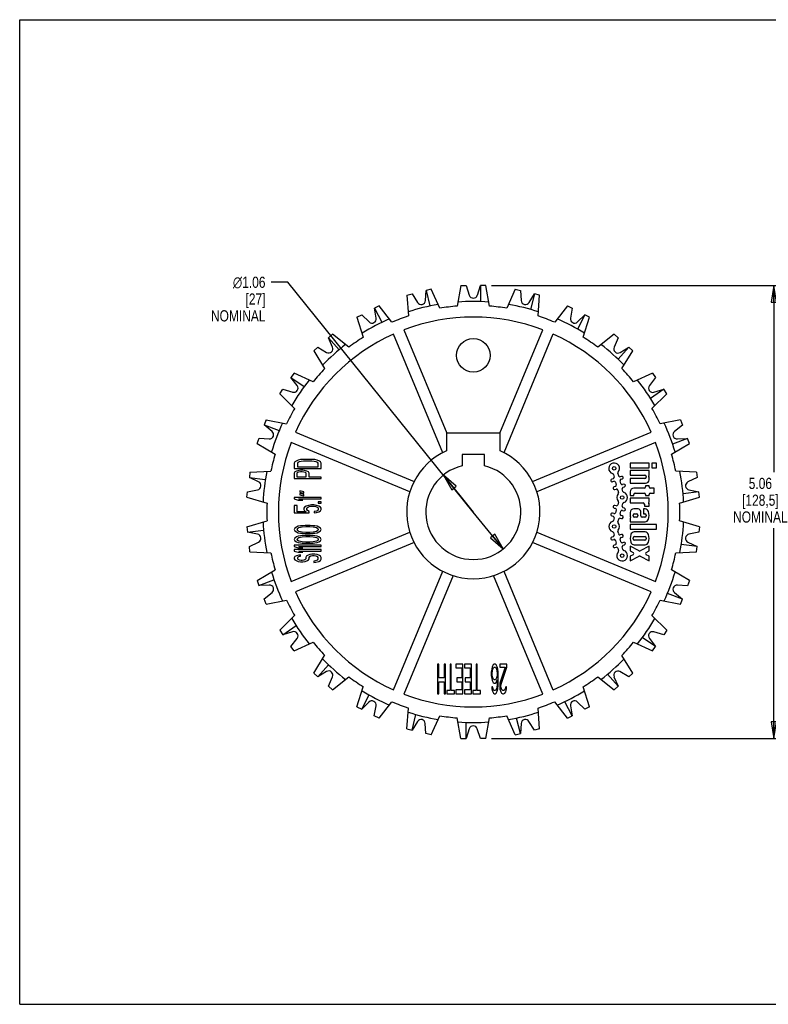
# Model space of a CAD drawing. Header units: inches. Extents: x 0 to 17, y 0 to 11.
# Tile 1 of 2: x 0 to 8.4, y 0 to 11. Entities that reach past the tile are written whole.
import ezdxf

# ---------------------------------------------------------------- set-up
doc = ezdxf.new("R2010")
doc.units = ezdxf.units.IN
doc.header["$LTSCALE"] = 0.935
doc.header["$MEASUREMENT"] = 0
doc.layers.get('0').update_dxf_attribs({"linetype": 'CONTINUOUS'})
for name, color, linetype in [('ALL_FEATURES', 7, 'CONTINUOUS'), ('BORE_TEXT', 7, 'CONTINUOUS'), ('FPOCKETS', 7, 'CONTINUOUS'), ('TOOTH', 7, 'CONTINUOUS')]:
    doc.layers.add(name, color=color, linetype=linetype)
doc.styles.get("Standard").update_dxf_attribs({"font": 'txt', "width": 0.8})
doc.styles.add('TEXTSTYLE_1', font='gdt', dxfattribs={"width": 0.8})
doc.dimstyles.new('DIMSTYLE_1', dxfattribs={"dimtxt": 0.125, "dimasz": 0.1875, "dimexe": 0.18, "dimexo": 0.0625, "dimgap": 0.09, "dimtad": 0, "dimtih": 1, "dimtoh": 1, "dimzin": 4, "dimdsep": 46, "dimtxsty": 'STANDARD', "dimblk": 'CLOSED', "dimblk1": 'CLOSED', "dimblk2": 'CLOSED', "dimcen": 0.09, "dimadec": 0, "dimazin": 0, "dimtp": 0.01, "dimtm": 0.01, "dimtfac": 1, "dimtofl": 0, "dimtmove": 0, "dimatfit": 3, "dimldrblk": 'CLOSED', "dimfxl": 1, "dimtolj": 1, "dimtzin": 4, "dimarcsym": 0})
doc.dimstyles.new('DIMSTYLE_2', dxfattribs={"dimtxt": 0.125, "dimasz": 0.1875, "dimexe": 0.18, "dimexo": 0.0625, "dimgap": 0.09, "dimtad": 0, "dimtih": 1, "dimtoh": 1, "dimzin": 4, "dimdsep": 46, "dimtxsty": 'STANDARD', "dimblk": 'CLOSED', "dimblk1": 'CLOSED', "dimblk2": 'CLOSED', "dimcen": 0.09, "dimadec": 0, "dimazin": 0, "dimtp": 0.01, "dimtm": 0.01, "dimtfac": 1, "dimtofl": 0, "dimtmove": 0, "dimatfit": 3, "dimldrblk": 'CLOSED', "dimfxl": 1, "dimtolj": 1, "dimtzin": 4, "dimarcsym": 0})

# ---------------------------------------------------------------- blocks, each defined once
blk = doc.blocks.new('_CLOSED')
at = {"color": 0, "linetype": 'BYBLOCK'}
for p, q in [((0, 0), (-1, 0.167)), ((-1, 0.167), (-1, -0.167)), ((-1, -0.167), (0, 0)), ((-1, 0), (0, 0))]:
    blk.add_line(p, q, dxfattribs=at)
blk = doc.blocks.new('*D0')
at = {"color": 3, "linetype": 'CONTINUOUS'}
for p, q in [((5.27, 8.03), (8.55, 8.03)), ((8.425, 8.03), (8.425, 5.944)), ((8.425, 2.97), (8.425, 5.319)), ((5.27, 2.97), (8.55, 2.97))]:
    blk.add_line(p, q, dxfattribs=at)
at = {"color": 3, "linetype": 'CONTINUOUS', "xscale": 0.1875, "yscale": 0.1875, "zscale": 0.1875}
for p, rotation in [((8.425, 8.03), 90), ((8.425, 2.97), 270)]:
    blk.add_blockref('_CLOSED', p, dxfattribs=dict(at, rotation=rotation))
at = {"color": 3, "linetype": 'CONTINUOUS', "insert": (8.275, 5.882), "char_height": 0.125, "width": 0.7, "attachment_point": 2, "line_spacing_factor": 0.9}
blk.add_mtext('5.06\\P[128,5]\\PNOMINAL', dxfattribs=at)
blk = doc.blocks.new('*D2')
at = {"color": 3, "linetype": 'CONTINUOUS'}
for p, q in [((2.996, 8.066), (2.808, 8.066)), ((5.068, 5.5), (2.996, 8.066)), ((4.734, 5.913), (5.068, 5.5)), ((5.401, 5.087), (5.068, 5.5))]:
    blk.add_line(p, q, dxfattribs=at)
at = {"color": 3, "linetype": 'CONTINUOUS', "xscale": 0.1875, "yscale": 0.1875, "zscale": 0.1875}
for p, rotation in [((4.734, 5.913), 128.912696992), ((5.401, 5.087), 308.912696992)]:
    blk.add_blockref('_CLOSED', p, dxfattribs=dict(at, rotation=rotation))
at = {"color": 3, "linetype": 'CONTINUOUS', "insert": (2.746, 8.129), "char_height": 0.125, "width": 0.7, "attachment_point": 3, "line_spacing_factor": 0.9, "style": 'TEXTSTYLE_1'}
blk.add_mtext('{\\Fgdt;n}\\Ftxt;1.06\\P[27]\\PNOMINAL', dxfattribs=at)

msp = doc.modelspace()

# ---------------------------------------------------------------- linework, layer by layer
at = {"color": 7, "linetype": 'CONTINUOUS'}
for p, q in [((0, 0), (0, 11)), ((0, 11), (17, 11)), ((4.928, 8.03), (4.887, 7.8)), ((4.928, 8.03), (4.988, 8.03)), ((4.988, 8.03), (5.023, 7.921)), ((5.113, 7.921), (5.148, 8.03)), ((5.148, 8.03), (5.148, 7.851)), ((5.208, 8.03), (5.148, 8.03)), ((5.248, 7.8), (5.208, 8.03)), ((5.537, 7.99), (5.443, 7.776)), ((5.537, 7.99), (5.596, 7.975)), ((5.596, 7.975), (5.604, 7.862)), ((5.691, 7.84), (5.751, 7.937)), ((5.751, 7.937), (5.708, 7.763)), ((5.809, 7.923), (5.751, 7.937)), ((5.793, 7.69), (5.809, 7.923)), ((3.768, 7.675), (3.821, 7.703)), ((3.821, 7.703), (3.903, 7.624)), ((4.016, 7.805), (3.963, 7.778)), ((3.982, 7.665), (3.963, 7.778)), ((3.963, 7.778), (4.046, 7.619)), ((4.159, 7.62), (4.016, 7.805)), ((6.119, 7.805), (5.977, 7.62)), ((6.119, 7.805), (6.173, 7.777)), ((6.173, 7.777), (6.154, 7.665)), ((6.315, 7.703), (6.231, 7.544)), ((6.233, 7.623), (6.315, 7.703)), ((6.367, 7.675), (6.315, 7.703)), ((3.768, 7.675), (3.839, 7.453)), ((6.296, 7.453), (6.367, 7.675)), ((3.495, 7.487), (3.45, 7.447)), ((3.678, 7.341), (3.495, 7.487)), ((4.726, 6.162), (4.177, 7.487)), ((4.292, 7.535), (4.771, 6.38)), ((5.364, 6.38), (5.843, 7.535)), ((5.958, 7.487), (5.409, 6.162)), ((6.64, 7.487), (6.458, 7.341)), ((6.64, 7.487), (6.686, 7.446)), ((3.496, 7.342), (3.45, 7.447)), ((3.45, 7.447), (3.569, 7.313)), ((6.686, 7.446), (6.64, 7.342)), ((3.285, 7.301), (3.33, 7.341)), ((3.285, 7.301), (3.407, 7.102)), ((3.33, 7.341), (3.429, 7.283)), ((6.806, 7.34), (6.687, 7.206)), ((6.707, 7.283), (6.806, 7.34)), ((6.728, 7.102), (6.85, 7.301)), ((6.85, 7.301), (6.806, 7.34)), ((3.065, 7.052), (3.031, 7.003)), ((3.277, 6.955), (3.065, 7.052)), ((7.07, 7.052), (6.858, 6.955)), ((7.07, 7.052), (7.105, 7.003)), ((3.1, 6.913), (3.031, 7.003)), ((3.031, 7.003), (3.179, 6.902)), ((7.105, 7.003), (7.035, 6.912)), ((2.906, 6.822), (2.94, 6.872)), ((2.906, 6.822), (3.072, 6.658)), ((2.94, 6.872), (3.05, 6.839)), ((7.195, 6.871), (7.048, 6.769)), ((7.063, 6.658), (7.229, 6.822)), ((7.086, 6.838), (7.195, 6.871)), ((7.229, 6.822), (7.195, 6.871)), ((2.752, 6.528), (2.731, 6.472)), ((2.752, 6.528), (2.981, 6.484)), ((7.384, 6.528), (7.154, 6.484)), ((7.384, 6.528), (7.405, 6.471)), ((2.819, 6.401), (2.731, 6.472)), ((2.731, 6.472), (2.898, 6.409)), ((3.08, 6.391), (4.406, 5.842)), ((4.768, 6.38), (4.768, 6.182)), ((5.368, 6.38), (4.768, 6.38)), ((5.368, 6.182), (5.368, 6.38)), ((5.73, 5.842), (7.055, 6.391)), ((7.405, 6.471), (7.316, 6.4)), ((2.652, 6.266), (2.674, 6.323)), ((2.674, 6.323), (2.788, 6.317)), ((4.358, 5.726), (3.032, 6.275)), ((7.103, 6.275), (5.777, 5.726)), ((7.462, 6.322), (7.294, 6.258)), ((7.348, 6.316), (7.462, 6.322)), ((7.483, 6.266), (7.462, 6.322)), ((2.652, 6.266), (2.853, 6.147)), ((7.282, 6.147), (7.483, 6.266)), ((2.573, 5.944), (2.566, 5.885)), ((2.573, 5.944), (2.806, 5.956)), ((7.562, 5.944), (7.329, 5.956)), ((7.562, 5.944), (7.57, 5.884)), ((2.669, 5.837), (2.566, 5.885)), ((2.566, 5.885), (2.744, 5.863)), ((7.57, 5.884), (7.466, 5.836)), ((2.539, 5.666), (2.546, 5.726)), ((2.546, 5.726), (2.658, 5.748)), ((7.589, 5.725), (7.411, 5.703)), ((7.477, 5.747), (7.589, 5.725)), ((7.596, 5.666), (7.589, 5.725)), ((2.539, 5.666), (2.763, 5.598)), ((7.373, 5.598), (7.596, 5.666)), ((2.539, 5.334), (2.763, 5.402)), ((7.596, 5.334), (7.373, 5.402)), ((2.539, 5.334), (2.546, 5.275)), ((2.546, 5.275), (2.724, 5.297)), ((7.596, 5.334), (7.589, 5.274)), ((2.658, 5.253), (2.546, 5.275)), ((3.032, 4.725), (4.358, 5.274)), ((5.777, 5.274), (7.103, 4.725)), ((7.589, 5.274), (7.477, 5.252)), ((2.566, 5.116), (2.669, 5.164)), ((2.573, 5.056), (2.566, 5.116)), ((4.406, 5.158), (3.08, 4.609)), ((7.055, 4.609), (5.73, 5.158)), ((7.569, 5.115), (7.391, 5.137)), ((7.466, 5.163), (7.569, 5.115)), ((7.562, 5.056), (7.569, 5.115)), ((2.573, 5.056), (2.806, 5.044)), ((7.329, 5.044), (7.562, 5.056)), ((2.652, 4.734), (2.853, 4.853)), ((7.483, 4.734), (7.282, 4.853)), ((2.652, 4.734), (2.673, 4.678)), ((2.673, 4.678), (2.841, 4.742)), ((4.177, 3.513), (4.726, 4.838)), ((4.841, 4.79), (4.292, 3.465)), ((5.843, 3.465), (5.294, 4.79)), ((5.409, 4.838), (5.958, 3.513)), ((7.483, 4.734), (7.461, 4.677)), ((2.787, 4.684), (2.673, 4.678)), ((7.461, 4.677), (7.347, 4.683)), ((2.73, 4.529), (2.819, 4.6)), ((2.752, 4.472), (2.73, 4.529)), ((2.752, 4.472), (2.981, 4.516)), ((7.154, 4.516), (7.384, 4.472)), ((7.405, 4.528), (7.237, 4.591)), ((7.316, 4.599), (7.405, 4.528)), ((7.384, 4.472), (7.405, 4.528)), ((2.906, 4.178), (3.072, 4.342)), ((7.229, 4.178), (7.063, 4.342)), ((2.94, 4.129), (3.087, 4.231)), ((2.906, 4.178), (2.94, 4.129)), ((3.049, 4.162), (2.94, 4.129)), ((3.031, 3.997), (3.1, 4.088)), ((7.104, 3.997), (6.956, 4.098)), ((7.035, 4.087), (7.104, 3.997)), ((7.195, 4.128), (7.086, 4.161)), ((7.229, 4.178), (7.195, 4.128)), ((3.065, 3.948), (3.031, 3.997)), ((3.065, 3.948), (3.277, 4.045)), ((6.858, 4.045), (7.07, 3.948)), ((7.07, 3.948), (7.104, 3.997)), ((3.285, 3.699), (3.407, 3.898)), ((6.85, 3.699), (6.728, 3.898)), ((3.33, 3.66), (3.449, 3.794)), ((3.285, 3.699), (3.33, 3.66)), ((3.428, 3.717), (3.33, 3.66)), ((3.449, 3.554), (3.495, 3.658)), ((3.495, 3.513), (3.678, 3.659)), ((6.458, 3.659), (6.64, 3.513)), ((6.685, 3.553), (6.566, 3.687)), ((6.639, 3.658), (6.685, 3.553)), ((6.805, 3.659), (6.706, 3.717)), ((6.85, 3.699), (6.805, 3.659)), ((3.495, 3.513), (3.449, 3.554)), ((3.768, 3.325), (3.839, 3.547)), ((6.367, 3.325), (6.296, 3.547)), ((6.64, 3.513), (6.685, 3.553)), ((3.821, 3.297), (3.904, 3.456)), ((3.768, 3.325), (3.821, 3.297)), ((3.902, 3.377), (3.821, 3.297)), ((3.962, 3.223), (3.981, 3.335)), ((4.016, 3.195), (4.159, 3.38)), ((4.326, 3.077), (4.342, 3.31)), ((5.809, 3.077), (5.793, 3.31)), ((6.119, 3.195), (5.977, 3.38)), ((6.172, 3.222), (6.089, 3.381)), ((6.153, 3.335), (6.172, 3.222)), ((6.314, 3.297), (6.232, 3.376)), ((6.367, 3.325), (6.314, 3.297)), ((4.016, 3.195), (3.962, 3.223)), ((4.384, 3.063), (4.427, 3.237)), ((4.598, 3.01), (4.693, 3.224)), ((4.928, 2.97), (4.887, 3.2)), ((5.208, 2.97), (5.248, 3.2)), ((5.537, 3.01), (5.443, 3.224)), ((5.595, 3.024), (5.552, 3.198)), ((6.119, 3.195), (6.172, 3.222)), ((4.444, 3.16), (4.384, 3.063)), ((4.539, 3.025), (4.531, 3.138)), ((4.987, 2.97), (4.987, 3.149)), ((5.603, 3.138), (5.595, 3.024)), ((5.75, 3.063), (5.69, 3.159)), ((4.326, 3.077), (4.384, 3.063)), ((4.598, 3.01), (4.539, 3.025)), ((4.928, 2.97), (4.987, 2.97)), ((5.022, 3.079), (4.987, 2.97)), ((5.147, 2.97), (5.112, 3.079)), ((5.208, 2.97), (5.147, 2.97)), ((5.537, 3.01), (5.595, 3.024)), ((5.809, 3.077), (5.75, 3.063)), ((0, 0), (17, 0))]:
    msp.add_line(p, q, dxfattribs=at)
msp.add_circle((5.068, 7.25), 0.188, dxfattribs=at)
for centre, radius, start, end in [((5.068, 7.936), 0.047, 198, 342), ((5.068, 5.5), 2.352, 85.794, 94.206), ((5.068, 5.5), 2.352, 71.9478, 80.3599), ((5.651, 7.865), 0.047, 184.1538, 328.1538), ((5.068, 5.5), 2.307, 94.4891, 99.357), ((5.068, 5.5), 2.307, 80.643, 85.5109), ((5.068, 5.5), 2.352, 113.4863, 121.8983), ((3.936, 7.657), 0.047, 225.6923, 9.6923), ((5.068, 5.5), 2.307, 108.3353, 113.2032), ((5.068, 5.5), 2.307, 66.7968, 71.6647), ((5.068, 5.5), 2.352, 58.1017, 66.5137), ((6.2, 7.657), 0.047, 170.3077, 314.3077), ((5.068, 5.5), 2.178, 114.1444, 155.8556), ((5.068, 5.5), 2.178, 24.1444, 65.8556), ((5.068, 5.5), 2.352, 127.3324, 135.7445), ((5.068, 5.5), 2.307, 122.1814, 127.0493), ((5.068, 5.5), 2.307, 52.9507, 57.8186), ((5.068, 5.5), 2.352, 44.2555, 52.6676), ((3.453, 7.324), 0.047, 239.5385, 23.5385), ((6.683, 7.323), 0.047, 156.4615, 300.4615), ((5.068, 5.5), 2.307, 136.0276, 140.8955), ((5.068, 5.5), 2.307, 39.1045, 43.9724), ((5.068, 5.5), 2.352, 141.1786, 149.5906), ((5.068, 5.5), 2.352, 30.4094, 38.8214), ((3.063, 6.884), 0.047, 253.3846, 37.3846), ((7.073, 6.883), 0.047, 142.6154, 286.6154), ((5.068, 5.5), 2.307, 149.8737, 154.7416), ((5.068, 5.5), 2.307, 25.2584, 30.1263), ((5.068, 5.5), 2.352, 155.0247, 163.4368), ((5.068, 5.5), 2.352, 16.5632, 24.9753), ((2.79, 6.364), 0.047, 267.2308, 51.2308), ((7.345, 6.363), 0.047, 128.7692, 272.7692), ((5.068, 5.5), 2.178, 159.1444, 200.8556), ((5.068, 5.5), 2.178, 339.1444, 20.8556), ((5.068, 5.5), 0.745, 113.7461, 66.2539), ((5.068, 5.5), 2.307, 163.7199, 168.5878), ((5.068, 5.5), 2.307, 11.4122, 16.2801), ((5.068, 5.5), 2.352, 168.8709, 177.283), ((5.068, 5.5), 2.352, 2.717, 11.1291), ((2.649, 5.794), 0.047, 281.0769, 65.0769), ((7.486, 5.793), 0.047, 114.9231, 258.9231), ((5.068, 5.5), 2.307, 177.5661, 182.4339), ((5.068, 5.5), 2.307, 357.5661, 2.4339), ((5.068, 5.5), 2.352, 182.717, 191.1291), ((5.068, 5.5), 2.352, 348.8709, 357.283), ((2.649, 5.207), 0.047, 294.9231, 78.9231), ((7.486, 5.206), 0.047, 101.0769, 245.0769), ((5.068, 5.5), 2.307, 191.4122, 196.2801), ((5.068, 5.5), 2.307, 343.7199, 348.5878), ((5.068, 5.5), 2.352, 196.5632, 204.9753), ((5.068, 5.5), 2.352, 335.0247, 343.4368), ((2.79, 4.637), 0.047, 308.7692, 92.7692), ((7.345, 4.636), 0.047, 87.2308, 231.2308), ((5.068, 5.5), 2.307, 205.2584, 210.1263), ((5.068, 5.5), 2.178, 204.1444, 245.8556), ((5.068, 5.5), 2.178, 294.1444, 335.8556), ((5.068, 5.5), 2.307, 329.8737, 334.7416), ((5.068, 5.5), 2.352, 210.4094, 218.8214), ((5.068, 5.5), 2.352, 321.1786, 329.5906), ((3.063, 4.117), 0.047, 322.6154, 106.6154), ((7.072, 4.116), 0.047, 73.3846, 217.3846), ((5.068, 5.5), 2.307, 219.1045, 223.9724), ((5.068, 5.5), 2.307, 316.0276, 320.8955), ((5.068, 5.5), 2.352, 224.2555, 232.6676), ((5.068, 5.5), 2.352, 307.3324, 315.7445), ((3.452, 3.677), 0.047, 336.4615, 120.4615), ((5.068, 5.5), 2.307, 232.9507, 237.8186), ((5.068, 5.5), 2.307, 302.1814, 307.0493), ((6.683, 3.676), 0.047, 59.5385, 203.5385), ((5.068, 5.5), 2.352, 238.1017, 246.5137), ((5.068, 5.5), 2.178, 249.1444, 290.8556), ((5.068, 5.5), 2.352, 293.4863, 301.8983), ((3.935, 3.343), 0.047, 350.3077, 134.3077), ((5.068, 5.5), 2.307, 246.7968, 251.6647), ((5.068, 5.5), 2.307, 288.3353, 293.2032), ((6.199, 3.343), 0.047, 45.6923, 189.6923), ((5.068, 5.5), 2.352, 251.9478, 260.3599), ((5.068, 5.5), 2.307, 260.643, 265.5109), ((5.068, 5.5), 2.307, 274.4891, 279.357), ((5.068, 5.5), 2.352, 279.6401, 288.0522), ((4.484, 3.135), 0.047, 4.1538, 148.1538), ((5.068, 5.5), 2.352, 265.794, 274.206), ((5.067, 3.064), 0.047, 18, 162), ((5.65, 3.135), 0.047, 31.8462, 175.8462)]:
    msp.add_arc(centre, radius, start, end, dxfattribs=at)
at = {"layer": 'ALL_FEATURES', "color": 7, "linetype": 'CONTINUOUS'}
for p, q in [((4.943, 6.141), (4.943, 6.016)), ((5.193, 6.141), (4.943, 6.141)), ((5.193, 6.016), (5.193, 6.141)), ((7.031, 6.047), (6.821, 6.047)), ((6.821, 6.047), (6.821, 5.995)), ((6.821, 5.995), (7.031, 5.995)), ((7.031, 5.965), (6.821, 5.965)), ((6.821, 5.965), (6.821, 5.912)), ((7.031, 5.995), (7.031, 6.047)), ((7.031, 5.912), (7.031, 5.965)), ((7.114, 6.047), (7.061, 6.047)), ((7.061, 6.047), (7.061, 5.995)), ((7.061, 5.995), (7.114, 5.995)), ((7.114, 5.995), (7.114, 6.047)), ((6.63, 5.872), (6.616, 5.868)), ((6.624, 5.839), (6.638, 5.843)), ((6.633, 5.92), (6.641, 5.89)), ((6.657, 5.833), (6.665, 5.803)), ((6.692, 5.904), (6.683, 5.934)), ((6.716, 5.817), (6.708, 5.847)), ((6.724, 5.898), (6.71, 5.894)), ((6.718, 5.865), (6.732, 5.869)), ((6.821, 5.912), (6.983, 5.912)), ((6.983, 5.873), (6.821, 5.873)), ((6.821, 5.873), (6.821, 5.821)), ((6.998, 5.897), (6.998, 5.888)), ((7.031, 5.86), (7.031, 5.884)), ((6.655, 5.785), (6.64, 5.781)), ((6.648, 5.752), (6.663, 5.756)), ((6.681, 5.745), (6.689, 5.716)), ((6.74, 5.73), (6.732, 5.759)), ((6.749, 5.811), (6.734, 5.807)), ((6.742, 5.778), (6.757, 5.782)), ((6.821, 5.821), (6.992, 5.821)), ((6.821, 5.726), (6.821, 5.686)), ((6.977, 5.765), (6.86, 5.765)), ((7.031, 5.791), (6.992, 5.791)), ((6.992, 5.791), (6.992, 5.78)), ((7.031, 5.78), (7.031, 5.791)), ((7.088, 5.765), (7.046, 5.765)), ((7.088, 5.712), (7.088, 5.765)), ((6.821, 5.686), (6.861, 5.686)), ((7.031, 5.656), (6.821, 5.656)), ((6.821, 5.656), (6.821, 5.603)), ((6.861, 5.686), (6.861, 5.697)), ((6.876, 5.712), (6.977, 5.712)), ((6.992, 5.697), (6.992, 5.686)), ((6.992, 5.686), (7.031, 5.686)), ((7.031, 5.686), (7.031, 5.697)), ((7.031, 5.614), (7.031, 5.656)), ((7.046, 5.712), (7.088, 5.712)), ((6.64, 5.544), (6.655, 5.54)), ((6.663, 5.569), (6.648, 5.573)), ((6.665, 5.522), (6.657, 5.492)), ((6.689, 5.609), (6.681, 5.58)), ((6.708, 5.478), (6.716, 5.508)), ((6.732, 5.566), (6.74, 5.595)), ((6.734, 5.518), (6.749, 5.514)), ((6.757, 5.543), (6.742, 5.547)), ((6.821, 5.603), (6.964, 5.603)), ((6.908, 5.534), (6.86, 5.534)), ((6.938, 5.457), (6.938, 5.504)), ((6.987, 5.534), (6.968, 5.534)), ((6.968, 5.534), (6.968, 5.481)), ((6.979, 5.588), (6.979, 5.564)), ((6.979, 5.564), (7.031, 5.564)), ((7.031, 5.564), (7.031, 5.587)), ((6.616, 5.457), (6.63, 5.453)), ((6.638, 5.482), (6.624, 5.486)), ((6.641, 5.434), (6.633, 5.405)), ((6.683, 5.391), (6.692, 5.42)), ((6.71, 5.431), (6.724, 5.427)), ((6.732, 5.456), (6.718, 5.46)), ((6.821, 5.495), (6.821, 5.459)), ((6.821, 5.431), (6.821, 5.39)), ((6.854, 5.457), (6.854, 5.466)), ((6.869, 5.481), (6.89, 5.481)), ((6.89, 5.442), (6.869, 5.442)), ((6.905, 5.466), (6.905, 5.457)), ((6.983, 5.442), (6.953, 5.442)), ((6.968, 5.481), (6.983, 5.481)), ((6.998, 5.466), (6.998, 5.457)), ((6.692, 5.255), (6.683, 5.284)), ((6.821, 5.39), (6.987, 5.39)), ((7.114, 5.36), (6.821, 5.36)), ((6.821, 5.36), (6.821, 5.307)), ((6.821, 5.307), (7.114, 5.307)), ((7.114, 5.307), (7.114, 5.36)), ((6.63, 5.222), (6.616, 5.218)), ((6.624, 5.189), (6.638, 5.193)), ((6.633, 5.27), (6.641, 5.241)), ((6.657, 5.183), (6.665, 5.153)), ((6.716, 5.167), (6.708, 5.197)), ((6.724, 5.248), (6.71, 5.244)), ((6.718, 5.215), (6.732, 5.219)), ((6.854, 5.201), (6.854, 5.21)), ((6.987, 5.277), (6.865, 5.277)), ((6.869, 5.225), (6.983, 5.225)), ((6.983, 5.186), (6.869, 5.186)), ((6.998, 5.21), (6.998, 5.201)), ((6.655, 5.135), (6.64, 5.131)), ((6.648, 5.102), (6.663, 5.106)), ((6.681, 5.096), (6.689, 5.066)), ((6.74, 5.08), (6.732, 5.11)), ((6.749, 5.161), (6.734, 5.157)), ((6.742, 5.128), (6.757, 5.132)), ((6.919, 5.065), (6.821, 5.118)), ((6.821, 5.118), (6.821, 5.065)), ((6.821, 5.065), (6.853, 5.048)), ((6.865, 5.133), (6.987, 5.133)), ((7.031, 5.118), (6.933, 5.065)), ((7, 5.048), (7.031, 5.065)), ((7.031, 5.065), (7.031, 5.118)), ((6.853, 5.022), (6.821, 5.005)), ((6.821, 4.953), (6.919, 5.005)), ((6.821, 5.005), (6.821, 4.953)), ((6.933, 5.005), (7.031, 4.953)), ((7.031, 5.005), (7, 5.022)), ((7.031, 4.953), (7.031, 5.005))]:
    msp.add_line(p, q, dxfattribs=at)
for centre in [(6.641, 5.987), (6.731, 5.662), (6.641, 5.338), (6.731, 5.013)]:
    msp.add_circle(centre, 0.0197, dxfattribs=at)
for centre, radius, start, end in [((5.068, 5.5), 0.531, 103.609, 76.391), ((6.641, 5.987), 0.06, 318.8529, 252.1189), ((6.698, 5.938), 0.015, 138.8529, 195.4859), ((6.62, 5.853), 0.015, 105.4859, 285.4859), ((6.618, 5.916), 0.015, 15.4859, 72.1189), ((6.626, 5.886), 0.015, 285.4859, 15.4859), ((6.643, 5.829), 0.015, 15.4859, 105.4859), ((6.706, 5.908), 0.015, 195.4859, 285.4859), ((6.722, 5.851), 0.015, 105.4859, 195.4859), ((6.728, 5.884), 0.015, 285.4859, 105.4859), ((6.983, 5.897), 0.015, 0, 90), ((6.983, 5.888), 0.015, 270, 360), ((6.992, 5.86), 0.039, 270, 360), ((7.041, 5.901), 0.015, 131.7591, 213.5918), ((7.016, 5.884), 0.015, 0, 33.5918), ((6.644, 5.766), 0.015, 105.4859, 285.4859), ((6.651, 5.799), 0.015, 285.4859, 15.4859), ((6.667, 5.741), 0.015, 15.4859, 105.4859), ((6.73, 5.821), 0.015, 195.4859, 285.4859), ((6.746, 5.763), 0.015, 105.4859, 195.4859), ((6.754, 5.734), 0.015, 195.4859, 252.1189), ((6.753, 5.796), 0.015, 285.4859, 105.4859), ((6.86, 5.726), 0.039, 90, 180), ((6.977, 5.78), 0.015, 270, 360), ((7.046, 5.78), 0.015, 180, 270), ((6.731, 5.662), 0.06, 138.8529, 221.1471), ((6.675, 5.712), 0.015, 318.8529, 15.4859), ((6.675, 5.613), 0.015, 344.5141, 41.1471), ((6.731, 5.662), 0.06, 287.8811, 72.1189), ((6.876, 5.697), 0.015, 90, 180), ((6.977, 5.697), 0.015, 0, 90), ((7.041, 5.603), 0.015, 131.7591, 213.5918), ((7.046, 5.697), 0.015, 90, 180), ((6.644, 5.559), 0.015, 74.5141, 254.5141), ((6.651, 5.526), 0.015, 344.5141, 74.5141), ((6.667, 5.584), 0.015, 254.5141, 344.5141), ((6.73, 5.504), 0.015, 74.5141, 164.5141), ((6.746, 5.562), 0.015, 164.5141, 254.5141), ((6.754, 5.591), 0.015, 107.8811, 164.5141), ((6.753, 5.529), 0.015, 254.5141, 74.5141), ((6.86, 5.495), 0.039, 90, 180), ((6.908, 5.504), 0.03, 0, 90), ((6.964, 5.588), 0.015, 0, 90), ((6.987, 5.495), 0.039, 15.1831, 90), ((6.866, 5.462), 0.165, 344.8169, 15.1831), ((7.016, 5.587), 0.015, 0, 33.5918), ((6.641, 5.338), 0.06, 107.8811, 252.1189), ((6.62, 5.471), 0.015, 74.5141, 254.5141), ((6.618, 5.409), 0.015, 287.8811, 344.5141), ((6.626, 5.438), 0.015, 344.5141, 74.5141), ((6.643, 5.496), 0.015, 254.5141, 344.5141), ((6.698, 5.387), 0.015, 164.5141, 221.1471), ((6.706, 5.416), 0.015, 74.5141, 164.5141), ((6.722, 5.474), 0.015, 164.5141, 254.5141), ((6.728, 5.441), 0.015, 254.5141, 74.5141), ((6.836, 5.459), 0.015, 180, 213.5918), ((6.811, 5.442), 0.015, 311.7591, 33.5918), ((6.869, 5.466), 0.015, 90, 180), ((6.869, 5.457), 0.015, 180, 270), ((6.89, 5.466), 0.015, 0, 90), ((6.89, 5.457), 0.015, 270, 360), ((6.953, 5.457), 0.015, 180, 270), ((6.983, 5.466), 0.015, 0, 90), ((6.983, 5.457), 0.015, 270, 360), ((6.987, 5.429), 0.039, 270, 344.8169), ((6.618, 5.266), 0.015, 15.4859, 72.1189), ((6.698, 5.288), 0.015, 138.8529, 195.4859), ((6.641, 5.338), 0.06, 318.8529, 41.1471), ((6.62, 5.204), 0.015, 105.4859, 285.4859), ((6.626, 5.237), 0.015, 285.4859, 15.4859), ((6.643, 5.179), 0.015, 15.4859, 105.4859), ((6.706, 5.259), 0.015, 195.4859, 285.4859), ((6.722, 5.201), 0.015, 105.4859, 195.4859), ((6.728, 5.234), 0.015, 285.4859, 105.4859), ((6.986, 5.205), 0.165, 164.8169, 195.1831), ((6.865, 5.238), 0.039, 90, 164.8169), ((6.869, 5.21), 0.015, 90, 180), ((6.869, 5.201), 0.015, 180, 270), ((6.983, 5.21), 0.015, 0, 90), ((6.983, 5.201), 0.015, 270, 360), ((6.987, 5.238), 0.039, 15.1831, 90), ((6.866, 5.205), 0.165, 344.8169, 15.1831), ((6.644, 5.116), 0.015, 105.4859, 285.4859), ((6.651, 5.149), 0.015, 285.4859, 15.4859), ((6.667, 5.092), 0.015, 15.4859, 105.4859), ((6.731, 5.013), 0.06, 138.8529, 72.1189), ((6.675, 5.062), 0.015, 318.8529, 15.4859), ((6.73, 5.171), 0.015, 195.4859, 285.4859), ((6.746, 5.114), 0.015, 105.4859, 195.4859), ((6.754, 5.084), 0.015, 195.4859, 252.1189), ((6.753, 5.147), 0.015, 285.4859, 105.4859), ((6.865, 5.172), 0.039, 195.1831, 270), ((6.926, 5.079), 0.015, 241.8214, 298.1786), ((6.987, 5.172), 0.039, 270, 344.8169), ((6.846, 5.035), 0.015, 298.1786, 61.8214), ((6.926, 4.992), 0.015, 61.8214, 118.1786), ((7.007, 5.035), 0.015, 118.1786, 241.8214)]:
    msp.add_arc(centre, radius, start, end, dxfattribs=at)
at = {"layer": 'BORE_TEXT', "color": 7, "linetype": 'CONTINUOUS'}
for p, q in [((3.074, 6.06), (3.068, 6.047)), ((3.087, 6.069), (3.074, 6.06)), ((3.112, 6.079), (3.087, 6.069)), ((3.106, 6.047), (3.112, 6.057)), ((3.138, 6.085), (3.112, 6.079)), ((3.112, 6.057), (3.125, 6.064)), ((3.125, 6.064), (3.144, 6.069)), ((3.17, 6.087), (3.138, 6.085)), ((3.144, 6.069), (3.17, 6.072)), ((3.265, 6.087), (3.17, 6.087)), ((3.17, 6.072), (3.265, 6.072)), ((3.297, 6.085), (3.265, 6.087)), ((3.265, 6.072), (3.291, 6.069)), ((3.291, 6.069), (3.31, 6.064)), ((3.323, 6.079), (3.297, 6.085)), ((3.31, 6.064), (3.323, 6.057)), ((3.348, 6.069), (3.323, 6.079)), ((3.323, 6.057), (3.329, 6.047)), ((3.361, 6.06), (3.348, 6.069)), ((3.368, 6.047), (3.361, 6.06)), ((3.068, 6.047), (3.068, 5.987)), ((3.068, 5.987), (3.368, 5.987)), ((3.074, 5.947), (3.068, 5.934)), ((3.093, 5.957), (3.074, 5.947)), ((3.119, 5.965), (3.093, 5.957)), ((3.1, 5.937), (3.106, 5.944)), ((3.106, 6.002), (3.106, 6.047)), ((3.329, 6.002), (3.106, 6.002)), ((3.106, 5.944), (3.119, 5.949)), ((3.138, 5.967), (3.119, 5.965)), ((3.119, 5.949), (3.138, 5.952)), ((3.163, 5.967), (3.138, 5.967)), ((3.138, 5.952), (3.157, 5.952)), ((3.157, 5.952), (3.176, 5.949)), ((3.182, 5.965), (3.163, 5.967)), ((3.176, 5.949), (3.189, 5.944)), ((3.208, 5.957), (3.182, 5.965)), ((3.189, 5.944), (3.195, 5.937)), ((3.227, 5.947), (3.208, 5.957)), ((3.234, 5.934), (3.227, 5.947)), ((3.329, 6.047), (3.329, 6.002)), ((3.368, 5.987), (3.368, 6.047)), ((3.068, 5.934), (3.068, 5.875)), ((3.068, 5.875), (3.368, 5.875)), ((3.1, 5.889), (3.1, 5.937)), ((3.195, 5.889), (3.1, 5.889)), ((3.195, 5.937), (3.195, 5.889)), ((3.234, 5.889), (3.234, 5.934)), ((3.368, 5.889), (3.234, 5.889)), ((3.368, 5.875), (3.368, 5.889)), ((3.131, 5.735), (3.131, 5.722)), ((3.176, 5.724), (3.131, 5.735)), ((3.131, 5.722), (3.176, 5.712)), ((3.176, 5.712), (3.176, 5.724)), ((3.068, 5.662), (3.068, 5.647)), ((3.368, 5.662), (3.068, 5.662)), ((3.068, 5.647), (3.112, 5.632)), ((3.112, 5.632), (3.163, 5.632)), ((3.163, 5.632), (3.119, 5.647)), ((3.119, 5.647), (3.368, 5.647)), ((3.131, 5.705), (3.131, 5.692)), ((3.176, 5.694), (3.131, 5.705)), ((3.131, 5.692), (3.176, 5.682)), ((3.176, 5.682), (3.176, 5.694)), ((3.336, 5.612), (3.336, 5.6)), ((3.368, 5.612), (3.336, 5.612)), ((3.368, 5.647), (3.368, 5.662)), ((3.368, 5.6), (3.368, 5.612)), ((3.068, 5.574), (3.068, 5.489)), ((3.1, 5.574), (3.068, 5.574)), ((3.1, 5.502), (3.1, 5.574)), ((3.202, 5.502), (3.1, 5.502)), ((3.182, 5.555), (3.176, 5.542)), ((3.176, 5.542), (3.176, 5.527)), ((3.176, 5.527), (3.182, 5.514)), ((3.202, 5.567), (3.182, 5.555)), ((3.182, 5.514), (3.202, 5.502)), ((3.227, 5.574), (3.202, 5.567)), ((3.208, 5.542), (3.214, 5.552)), ((3.208, 5.527), (3.208, 5.542)), ((3.214, 5.517), (3.208, 5.527)), ((3.214, 5.552), (3.227, 5.559)), ((3.234, 5.507), (3.214, 5.517)), ((3.259, 5.579), (3.227, 5.574)), ((3.227, 5.559), (3.246, 5.564)), ((3.234, 5.489), (3.234, 5.507)), ((3.246, 5.564), (3.265, 5.567)), ((3.285, 5.579), (3.259, 5.579)), ((3.265, 5.567), (3.278, 5.567)), ((3.278, 5.567), (3.297, 5.564)), ((3.317, 5.574), (3.285, 5.579)), ((3.317, 5.51), (3.291, 5.504)), ((3.291, 5.504), (3.291, 5.489)), ((3.297, 5.564), (3.317, 5.559)), ((3.342, 5.567), (3.317, 5.574)), ((3.317, 5.559), (3.329, 5.552)), ((3.329, 5.517), (3.317, 5.51)), ((3.317, 5.495), (3.342, 5.502)), ((3.329, 5.552), (3.336, 5.542)), ((3.336, 5.527), (3.329, 5.517)), ((3.336, 5.6), (3.368, 5.6)), ((3.336, 5.542), (3.336, 5.527)), ((3.361, 5.555), (3.342, 5.567)), ((3.342, 5.502), (3.361, 5.514)), ((3.368, 5.542), (3.361, 5.555)), ((3.361, 5.514), (3.368, 5.527)), ((3.368, 5.527), (3.368, 5.542)), ((3.068, 5.489), (3.234, 5.489)), ((3.291, 5.489), (3.317, 5.495)), ((3.074, 5.319), (3.068, 5.304)), ((3.068, 5.304), (3.074, 5.29)), ((3.093, 5.332), (3.074, 5.319)), ((3.074, 5.29), (3.093, 5.277)), ((3.112, 5.34), (3.093, 5.332)), ((3.1, 5.304), (3.106, 5.317)), ((3.106, 5.292), (3.1, 5.304)), ((3.106, 5.317), (3.119, 5.325)), ((3.119, 5.284), (3.106, 5.292)), ((3.138, 5.344), (3.112, 5.34)), ((3.119, 5.325), (3.157, 5.335)), ((3.157, 5.274), (3.119, 5.284)), ((3.157, 5.347), (3.138, 5.344)), ((3.189, 5.349), (3.157, 5.347)), ((3.157, 5.335), (3.195, 5.337)), ((3.246, 5.349), (3.189, 5.349)), ((3.195, 5.337), (3.24, 5.337)), ((3.24, 5.337), (3.278, 5.335)), ((3.278, 5.347), (3.246, 5.349)), ((3.297, 5.344), (3.278, 5.347)), ((3.278, 5.335), (3.317, 5.325)), ((3.317, 5.284), (3.278, 5.274)), ((3.323, 5.34), (3.297, 5.344)), ((3.317, 5.325), (3.329, 5.317)), ((3.329, 5.292), (3.317, 5.284)), ((3.342, 5.332), (3.323, 5.34)), ((3.329, 5.317), (3.336, 5.304)), ((3.336, 5.304), (3.329, 5.292)), ((3.361, 5.319), (3.342, 5.332)), ((3.342, 5.277), (3.361, 5.29)), ((3.368, 5.304), (3.361, 5.319)), ((3.361, 5.29), (3.368, 5.304)), ((3.074, 5.209), (3.068, 5.194)), ((3.068, 5.194), (3.074, 5.179)), ((3.093, 5.222), (3.074, 5.209)), ((3.074, 5.179), (3.093, 5.167)), ((3.093, 5.277), (3.112, 5.269)), ((3.112, 5.229), (3.093, 5.222)), ((3.1, 5.194), (3.106, 5.207)), ((3.106, 5.182), (3.1, 5.194)), ((3.106, 5.207), (3.119, 5.215)), ((3.119, 5.174), (3.106, 5.182)), ((3.112, 5.269), (3.138, 5.265)), ((3.138, 5.235), (3.112, 5.229)), ((3.119, 5.215), (3.157, 5.224)), ((3.157, 5.165), (3.119, 5.174)), ((3.138, 5.265), (3.157, 5.262)), ((3.157, 5.237), (3.138, 5.235)), ((3.195, 5.272), (3.157, 5.274)), ((3.157, 5.262), (3.189, 5.26)), ((3.189, 5.239), (3.157, 5.237)), ((3.157, 5.224), (3.195, 5.227)), ((3.189, 5.26), (3.246, 5.26)), ((3.246, 5.239), (3.189, 5.239)), ((3.24, 5.272), (3.195, 5.272)), ((3.195, 5.227), (3.24, 5.227)), ((3.278, 5.274), (3.24, 5.272)), ((3.24, 5.227), (3.278, 5.224)), ((3.246, 5.26), (3.278, 5.262)), ((3.278, 5.237), (3.246, 5.239)), ((3.278, 5.262), (3.297, 5.265)), ((3.297, 5.235), (3.278, 5.237)), ((3.278, 5.224), (3.317, 5.215)), ((3.317, 5.174), (3.278, 5.165)), ((3.297, 5.265), (3.323, 5.269)), ((3.323, 5.229), (3.297, 5.235)), ((3.317, 5.215), (3.329, 5.207)), ((3.329, 5.182), (3.317, 5.174)), ((3.323, 5.269), (3.342, 5.277)), ((3.342, 5.222), (3.323, 5.229)), ((3.329, 5.207), (3.336, 5.194)), ((3.336, 5.194), (3.329, 5.182)), ((3.361, 5.209), (3.342, 5.222)), ((3.342, 5.167), (3.361, 5.179)), ((3.368, 5.194), (3.361, 5.209)), ((3.361, 5.179), (3.368, 5.194)), ((3.068, 5.129), (3.068, 5.114)), ((3.368, 5.129), (3.068, 5.129)), ((3.068, 5.114), (3.112, 5.099)), ((3.068, 5.08), (3.068, 5.064)), ((3.368, 5.08), (3.068, 5.08)), ((3.068, 5.064), (3.112, 5.05)), ((3.093, 5.167), (3.112, 5.159)), ((3.112, 5.159), (3.138, 5.154)), ((3.112, 5.099), (3.163, 5.099)), ((3.163, 5.099), (3.119, 5.114)), ((3.119, 5.114), (3.368, 5.114)), ((3.163, 5.05), (3.119, 5.064)), ((3.119, 5.064), (3.368, 5.064)), ((3.138, 5.154), (3.157, 5.152)), ((3.195, 5.162), (3.157, 5.165)), ((3.157, 5.152), (3.189, 5.15)), ((3.189, 5.15), (3.246, 5.15)), ((3.24, 5.162), (3.195, 5.162)), ((3.278, 5.165), (3.24, 5.162)), ((3.246, 5.15), (3.278, 5.152)), ((3.278, 5.152), (3.297, 5.154)), ((3.297, 5.154), (3.323, 5.159)), ((3.323, 5.159), (3.342, 5.167)), ((3.368, 5.114), (3.368, 5.129)), ((3.368, 5.064), (3.368, 5.08)), ((3.074, 5.002), (3.068, 4.989)), ((3.068, 4.989), (3.068, 4.977)), ((3.068, 4.977), (3.074, 4.967)), ((3.093, 5.012), (3.074, 5.002)), ((3.074, 4.967), (3.087, 4.957)), ((3.087, 4.957), (3.112, 4.947)), ((3.119, 5.019), (3.093, 5.012)), ((3.106, 4.992), (3.112, 4.999)), ((3.106, 4.977), (3.106, 4.992)), ((3.112, 4.97), (3.106, 4.977)), ((3.112, 5.05), (3.163, 5.05)), ((3.112, 4.999), (3.125, 5.005)), ((3.125, 4.962), (3.112, 4.97)), ((3.138, 5.022), (3.119, 5.019)), ((3.125, 5.005), (3.138, 5.007)), ((3.144, 4.96), (3.125, 4.962)), ((3.138, 5.007), (3.138, 5.022)), ((3.157, 4.96), (3.144, 4.96)), ((3.176, 4.962), (3.157, 4.96)), ((3.189, 4.97), (3.176, 4.962)), ((3.195, 4.977), (3.189, 4.97)), ((3.189, 4.947), (3.214, 4.957)), ((3.202, 5.005), (3.195, 4.992)), ((3.195, 4.992), (3.195, 4.977)), ((3.214, 5.014), (3.202, 5.005)), ((3.24, 5.025), (3.214, 5.014)), ((3.214, 4.957), (3.227, 4.967)), ((3.227, 4.967), (3.234, 4.977)), ((3.234, 4.992), (3.24, 5.002)), ((3.234, 4.977), (3.234, 4.992)), ((3.265, 5.029), (3.24, 5.025)), ((3.24, 5.002), (3.253, 5.01)), ((3.253, 5.01), (3.272, 5.014)), ((3.297, 5.029), (3.265, 5.029)), ((3.272, 5.014), (3.291, 5.014)), ((3.304, 4.954), (3.285, 4.952)), ((3.285, 4.952), (3.285, 4.937)), ((3.291, 5.014), (3.31, 5.01)), ((3.323, 5.025), (3.297, 5.029)), ((3.323, 4.962), (3.304, 4.954)), ((3.31, 5.01), (3.323, 5.002)), ((3.348, 5.014), (3.323, 5.025)), ((3.323, 5.002), (3.329, 4.992)), ((3.329, 4.972), (3.323, 4.962)), ((3.329, 4.992), (3.329, 4.972)), ((3.342, 4.947), (3.361, 4.96)), ((3.361, 5.005), (3.348, 5.014)), ((3.368, 4.992), (3.361, 5.005)), ((3.361, 4.96), (3.368, 4.972)), ((3.368, 4.972), (3.368, 4.992)), ((3.112, 4.947), (3.138, 4.944)), ((3.138, 4.944), (3.163, 4.944)), ((3.163, 4.944), (3.189, 4.947)), ((3.285, 4.937), (3.31, 4.94)), ((3.31, 4.94), (3.342, 4.947)), ((4.682, 3.8), (4.669, 3.8)), ((4.669, 3.8), (4.669, 3.47)), ((4.682, 3.646), (4.682, 3.8)), ((4.756, 3.8), (4.743, 3.8)), ((4.743, 3.8), (4.743, 3.646)), ((4.756, 3.47), (4.756, 3.8)), ((4.821, 3.8), (4.808, 3.8)), ((4.808, 3.8), (4.808, 3.505)), ((4.821, 3.505), (4.821, 3.8)), ((4.951, 3.8), (4.873, 3.8)), ((4.873, 3.8), (4.873, 3.758)), ((4.873, 3.758), (4.938, 3.758)), ((4.938, 3.758), (4.938, 3.646)), ((4.951, 3.47), (4.951, 3.8)), ((5.047, 3.8), (4.969, 3.8)), ((4.969, 3.8), (4.969, 3.758)), ((4.969, 3.758), (5.034, 3.758)), ((5.034, 3.758), (5.034, 3.646)), ((5.047, 3.47), (5.047, 3.8)), ((5.112, 3.8), (5.099, 3.8)), ((5.099, 3.8), (5.099, 3.505)), ((5.112, 3.505), (5.112, 3.8)), ((5.273, 3.744), (5.269, 3.709)), ((5.28, 3.772), (5.273, 3.744)), ((5.29, 3.793), (5.28, 3.772)), ((5.282, 3.723), (5.286, 3.744)), ((5.286, 3.744), (5.293, 3.758)), ((5.301, 3.8), (5.29, 3.793)), ((5.293, 3.758), (5.299, 3.765)), ((5.299, 3.765), (5.314, 3.765)), ((5.312, 3.8), (5.301, 3.8)), ((5.323, 3.793), (5.312, 3.8)), ((5.314, 3.765), (5.321, 3.758)), ((5.321, 3.758), (5.327, 3.744)), ((5.334, 3.772), (5.323, 3.793)), ((5.327, 3.744), (5.332, 3.723)), ((5.34, 3.744), (5.334, 3.772)), ((5.345, 3.709), (5.34, 3.744)), ((5.443, 3.8), (5.364, 3.8)), ((5.364, 3.8), (5.364, 3.765)), ((5.364, 3.765), (5.425, 3.765)), ((5.425, 3.765), (5.371, 3.61)), ((5.382, 3.589), (5.443, 3.765)), ((5.443, 3.765), (5.443, 3.8)), ((4.743, 3.646), (4.682, 3.646)), ((4.938, 3.646), (4.882, 3.646)), ((4.882, 3.646), (4.882, 3.603)), ((5.034, 3.646), (4.977, 3.646)), ((4.977, 3.646), (4.977, 3.603)), ((5.269, 3.709), (5.269, 3.674)), ((5.269, 3.674), (5.273, 3.639)), ((5.273, 3.639), (5.28, 3.617)), ((5.28, 3.702), (5.282, 3.723)), ((5.28, 3.681), (5.28, 3.702)), ((5.282, 3.66), (5.28, 3.681)), ((5.286, 3.646), (5.282, 3.66)), ((5.293, 3.631), (5.286, 3.646)), ((5.299, 3.624), (5.293, 3.631)), ((5.321, 3.631), (5.314, 3.624)), ((5.327, 3.646), (5.321, 3.631)), ((5.332, 3.66), (5.327, 3.646)), ((5.332, 3.723), (5.334, 3.702)), ((5.334, 3.681), (5.332, 3.66)), ((5.334, 3.702), (5.334, 3.681)), ((5.347, 3.66), (5.345, 3.709)), ((5.347, 3.61), (5.347, 3.66)), ((4.682, 3.603), (4.743, 3.603)), ((4.682, 3.47), (4.682, 3.603)), ((4.743, 3.603), (4.743, 3.47)), ((4.882, 3.603), (4.938, 3.603)), ((4.938, 3.603), (4.938, 3.512)), ((4.977, 3.603), (5.034, 3.603)), ((5.034, 3.603), (5.034, 3.512)), ((5.284, 3.547), (5.273, 3.547)), ((5.273, 3.547), (5.275, 3.526)), ((5.275, 3.526), (5.282, 3.498)), ((5.28, 3.617), (5.29, 3.596)), ((5.288, 3.526), (5.284, 3.547)), ((5.295, 3.512), (5.288, 3.526)), ((5.29, 3.596), (5.301, 3.589)), ((5.314, 3.624), (5.299, 3.624)), ((5.301, 3.589), (5.312, 3.589)), ((5.312, 3.589), (5.323, 3.596)), ((5.327, 3.526), (5.321, 3.512)), ((5.323, 3.596), (5.336, 3.624)), ((5.332, 3.547), (5.327, 3.526)), ((5.334, 3.568), (5.332, 3.547)), ((5.336, 3.61), (5.334, 3.568)), ((5.334, 3.498), (5.34, 3.526)), ((5.336, 3.624), (5.336, 3.61)), ((5.34, 3.526), (5.345, 3.561)), ((5.345, 3.561), (5.347, 3.61)), ((5.366, 3.589), (5.364, 3.561)), ((5.364, 3.561), (5.364, 3.547)), ((5.364, 3.547), (5.366, 3.519)), ((5.371, 3.61), (5.366, 3.589)), ((5.377, 3.561), (5.382, 3.589)), ((5.377, 3.547), (5.377, 3.561)), ((5.382, 3.526), (5.377, 3.547)), ((5.388, 3.512), (5.382, 3.526)), ((5.425, 3.526), (5.419, 3.512)), ((5.43, 3.547), (5.425, 3.526)), ((5.44, 3.547), (5.43, 3.547)), ((5.438, 3.519), (5.44, 3.547)), ((4.669, 3.47), (4.682, 3.47)), ((4.743, 3.47), (4.756, 3.47)), ((4.808, 3.505), (4.773, 3.505)), ((4.773, 3.505), (4.773, 3.47)), ((4.773, 3.47), (4.856, 3.47)), ((4.856, 3.505), (4.821, 3.505)), ((4.856, 3.47), (4.856, 3.505)), ((4.938, 3.512), (4.873, 3.512)), ((4.873, 3.512), (4.873, 3.47)), ((4.873, 3.47), (4.951, 3.47)), ((5.034, 3.512), (4.969, 3.512)), ((4.969, 3.512), (4.969, 3.47)), ((4.969, 3.47), (5.047, 3.47)), ((5.099, 3.505), (5.064, 3.505)), ((5.064, 3.505), (5.064, 3.47)), ((5.064, 3.47), (5.147, 3.47)), ((5.147, 3.505), (5.112, 3.505)), ((5.147, 3.47), (5.147, 3.505)), ((5.282, 3.498), (5.293, 3.477)), ((5.293, 3.477), (5.303, 3.47)), ((5.301, 3.505), (5.295, 3.512)), ((5.314, 3.505), (5.301, 3.505)), ((5.303, 3.47), (5.312, 3.47)), ((5.312, 3.47), (5.323, 3.477)), ((5.321, 3.512), (5.314, 3.505)), ((5.323, 3.477), (5.334, 3.498)), ((5.366, 3.519), (5.375, 3.491)), ((5.375, 3.491), (5.384, 3.477)), ((5.384, 3.477), (5.397, 3.47)), ((5.399, 3.505), (5.388, 3.512)), ((5.397, 3.47), (5.406, 3.47)), ((5.408, 3.505), (5.399, 3.505)), ((5.406, 3.47), (5.421, 3.477)), ((5.419, 3.512), (5.408, 3.505)), ((5.421, 3.477), (5.43, 3.491)), ((5.43, 3.491), (5.438, 3.519))]:
    msp.add_line(p, q, dxfattribs=at)
at = {"layer": 'FPOCKETS', "color": 7, "linetype": 'CONTINUOUS'}
msp.add_arc((5.068, 5.5), 2.178, 69.1444, 110.8556, dxfattribs=at)
at = {"layer": 'TOOTH', "color": 7, "linetype": 'CONTINUOUS'}
for p, q in [((4.326, 7.923), (4.385, 7.937)), ((4.326, 7.923), (4.342, 7.69)), ((4.385, 7.937), (4.445, 7.841)), ((4.532, 7.862), (4.54, 7.976)), ((4.598, 7.99), (4.54, 7.976)), ((4.54, 7.976), (4.583, 7.802)), ((4.693, 7.776), (4.598, 7.99))]:
    msp.add_line(p, q, dxfattribs=at)
for centre, radius, start, end in [((5.068, 5.5), 2.352, 99.6401, 108.0522), ((4.485, 7.865), 0.047, 211.8462, 355.8462)]:
    msp.add_arc(centre, radius, start, end, dxfattribs=at)

# ---------------------------------------------------------------- dimensions: what is measured, and where the dimension line sits
at = {"color": 3, "linetype": 'CONTINUOUS'}
dim = msp.add_diameter_dim_2p(p1=(4.734, 5.913), p2=(5.401, 5.087), text='<>\\PNOMINAL', dimstyle='DIMSTYLE_2', dxfattribs=at)
dim.commit()
dim.dimension.update_dxf_attribs({"geometry": '*D2', "text_midpoint": (1.996, 7.879), "dimtype": 163})
dim = msp.add_linear_dim(base=(8.425, 2.97), p1=(5.27, 8.03), p2=(5.27, 2.97), angle=270, text='<>\\PNOMINAL', dimstyle='DIMSTYLE_1', dxfattribs=at)
dim.commit()
dim.dimension.update_dxf_attribs({"geometry": '*D0', "text_midpoint": (8.225, 5.632), "dimtype": 160})

doc.saveas('drawing.dxf')
